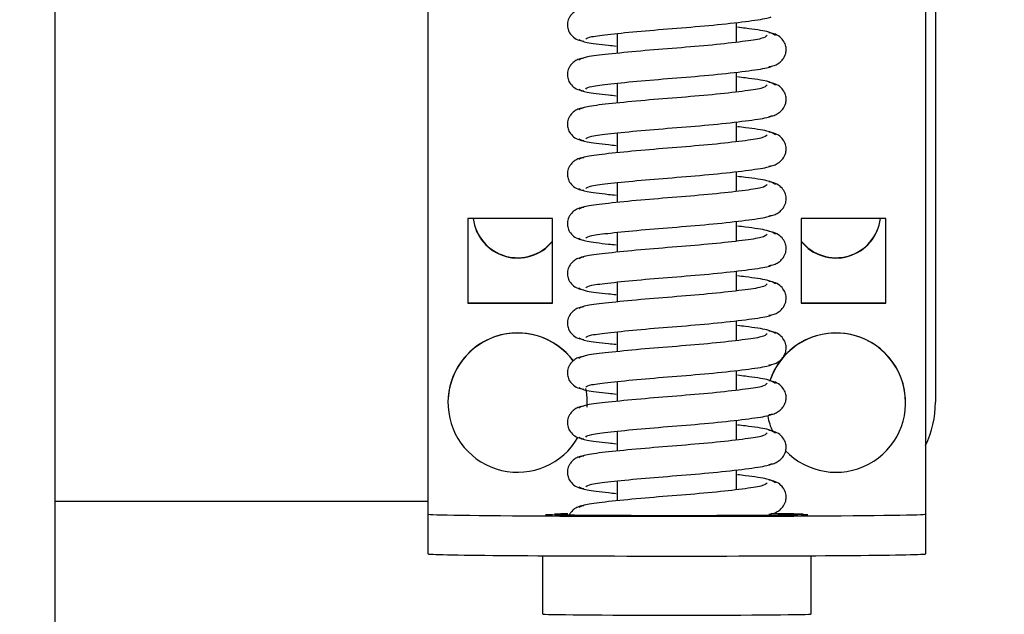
# Model space of a CAD drawing. Header units: centimetres. Extents: x 0 to 55409, y -2708 to 14680.
# Tile 102 of 125: x 49618 to 49628, y 4896 to 4902. Entities that reach past the tile are written whole.
import ezdxf

# ---------------------------------------------------------------- set-up
doc = ezdxf.new("R2010")
doc.units = ezdxf.units.CM
doc.header["$LTSCALE"] = 0.01
doc.layers.add('A-konstrukcja', color=7, linetype='Continuous')
doc.layers.add('CKWYMIAR', color=3, linetype='Continuous')
doc.styles.get("Standard").update_dxf_attribs({"font": 'ic-simplex.shx', "width": 0.8})
doc.dimstyles.new('Kopia2 CADKON cm', dxfattribs={"dimscale": 5, "dimtxt": 3, "dimasz": 2.5, "dimexe": 1.8, "dimexo": 5, "dimgap": 0.6, "dimtad": 1, "dimrnd": 0.5, "dimtxsty": 'Standard', "dimblk1": 'OBLIQUE', "dimblk2": 'OBLIQUE', "dimsah": 1, "dimcen": 2.5, "dimadec": 1, "dimazin": 2, "dimtfac": 1, "dimtix": 1, "dimtmove": 2, "dimatfit": 3, "dimldrblk": 'OPEN30', "dimfxl": 2, "dimfxlon": 1, "dimtfill": 1, "dimtolj": 1, "dimarcsym": 0})

# ---------------------------------------------------------------- blocks, each defined once
blk = doc.blocks.new('A$7E8814B27261F1')
at = {"color": 7, "linetype": 'Continuous'}
for p, q in [((711.336, 4424.5), (4186.604, 4424.5)), ((3827.646, 4387), (3827.646, 4424.5)), ((3822.393, 4387), (3826.393, 4387)), ((3826.393, 4387), (3826.602, 4387)), ((3826.602, 4387), (3827.611, 4387)), ((3827.611, 4387), (3917.607, 4387)), ((3837.61, 4385), (3837.603, 4385)), ((3847.61, 4383), (3847.61, 4374.5)), ((3856.11, 4383), (3847.61, 4383)), ((3847.645, 4383), (3847.645, 4374.5)), ((3856.11, 4374.5), (3856.11, 4383)), ((3822.209, 4375.5), (3816.349, 4375.5)), ((3847.61, 4374.5), (3856.11, 4374.5)), ((3837.603, 4371), (3837.61, 4371)), ((3829.727, 4368), (3827.731, 4368)), ((3834.727, 4368), (3832.73, 4368)), ((3839.727, 4368), (3837.73, 4368)), ((3844.727, 4368), (3842.73, 4368)), ((3849.727, 4368), (3847.73, 4368)), ((3854.727, 4368), (3852.73, 4368)), ((3859.726, 4368), (3857.73, 4368)), ((3864.726, 4368), (3862.729, 4368)), ((3869.726, 4368), (3867.729, 4368)), ((3874.726, 4368), (3872.729, 4368)), ((3828.845, 4356), (3830.841, 4356)), ((3833.845, 4356), (3835.841, 4356)), ((3838.844, 4356), (3840.841, 4356)), ((3843.844, 4356), (3845.841, 4356)), ((3848.844, 4356), (3850.84, 4356)), ((3853.844, 4356), (3855.84, 4356)), ((3858.844, 4356), (3860.84, 4356)), ((3863.843, 4356), (3865.84, 4356)), ((3868.843, 4356), (3870.84, 4356)), ((3873.843, 4356), (3875.839, 4356)), ((3856.11, 4349.5), (3847.61, 4349.5)), ((3847.61, 4349.5), (3847.61, 4341)), ((3847.645, 4349.5), (3847.645, 4341)), ((3856.11, 4341), (3856.11, 4349.5)), ((3816.349, 4348.5), (3822.209, 4348.5)), ((3847.61, 4341), (3856.11, 4341)), ((3837.603, 4339), (3837.61, 4339)), ((3826.393, 4337), (3822.393, 4337)), ((3826.602, 4337), (3826.393, 4337)), ((3827.611, 4337), (3826.602, 4337)), ((3917.607, 4337), (3827.611, 4337)), ((3907.643, 4336), (3837.645, 4336))]:
    blk.add_line(p, q, dxfattribs=at)
for centre, major_axis, ratio, start_param, end_param in [((3822.393, 4362), (0, -25), 0.008727, 3.141593, 6.283185), ((3826.393, 4362), (0, 25), 0.008727, 0, 3.141593), ((3837.603, 4378), (0, -7), 0.999962, 0.643673, 5.758972), ((3837.61, 4378), (0, -7), 0.999962, 0.64291, 3.141593), ((3856.644, 4378), (0, 4.5), 0.999962, 0.11915, 2.461919), ((3856.679, 4378), (0, 4.5), 0.999962, 0.126966, 2.461919), ((3816.349, 4362), (0, -13.5), 0.008727, 3.141593, 6.283185), ((3826.349, 4362), (0, -13.5), 0.008727, 2.51509, 2.713637), ((3837.603, 4378), (0, -7), 0.999962, 6.218805, 6.283185), ((3837.603, 4378), (0, -7), 0.999962, 0, 0.205478), ((3837.61, 4378), (0, -7), 0.999962, 0, 0.204519), ((3837.603, 4346), (0, 7), 0.999962, 0.756165, 5.966878), ((3837.603, 4346), (0, 7), 0.999962, 0.195682, 0.425982), ((3837.61, 4346), (0, 7), 0.999962, 3.141593, 5.967856), ((3826.349, 4362), (0, -13.5), 0.008727, 0.346715, 0.791701), ((3856.644, 4346), (0, -4.5), 0.999962, 3.821266, 6.164035), ((3856.679, 4346), (0, -4.5), 0.999962, 3.821266, 6.156219), ((3837.645, 4346), (0, 10), 0.999962, 2.690566, 3.141593)]:
    blk.add_ellipse(centre, major_axis=major_axis, ratio=ratio, start_param=start_param, end_param=end_param, dxfattribs=at)
for points, knots in [([(3826.239, 4357.341), (3826.234, 4359.098), (3826.228, 4362.177), (3826.238, 4367.34), (3826.263, 4371.621), (3826.293, 4374.082), (3826.317, 4375.004), (3826.327, 4375.188), (3826.327, 4375.187)], [0, 0, 0, 0, 0.1687505, 0.3408406, 0.5128737, 0.6842855, 0.7688117, 0.8186463, 0.8186463, 0.8186463, 0.8186463]), ([(3827.237, 4371.337), (3827.216, 4371.519), (3827.176, 4371.823), (3826.96, 4372.251), (3826.687, 4372.568), (3826.45, 4372.742), (3826.315, 4372.815), (3826.283, 4372.831)], [0, 0, 0, 0, 0.0833472, 0.163832, 0.2395359, 0.3096544, 0.3315427, 0.3315427, 0.3315427, 0.3315427]), ([(3832.237, 4371.337), (3832.216, 4371.519), (3832.176, 4371.823), (3831.96, 4372.251), (3831.686, 4372.568), (3831.306, 4372.848), (3830.845, 4373.003), (3830.395, 4373.01), (3829.902, 4372.866), (3829.43, 4372.524), (3829.06, 4371.98), (3828.994, 4371.572), (3828.96, 4371.337)], [0, 0, 0, 0, 0.083347, 0.163832, 0.239536, 0.309654, 0.433413, 0.542458, 0.654363, 0.770804, 0.888002, 1, 1, 1, 1]), ([(3837.237, 4371.337), (3837.216, 4371.519), (3837.176, 4371.823), (3836.96, 4372.251), (3836.686, 4372.568), (3836.305, 4372.848), (3835.845, 4373.003), (3835.395, 4373.01), (3834.902, 4372.866), (3834.43, 4372.524), (3834.06, 4371.98), (3833.994, 4371.572), (3833.96, 4371.337)], [0, 0, 0, 0, 0.083347, 0.163832, 0.239536, 0.309654, 0.433413, 0.542458, 0.654363, 0.770804, 0.888002, 1, 1, 1, 1]), ([(3842.237, 4371.337), (3842.216, 4371.519), (3842.176, 4371.823), (3841.96, 4372.251), (3841.686, 4372.568), (3841.305, 4372.848), (3840.845, 4373.003), (3840.395, 4373.01), (3839.901, 4372.866), (3839.43, 4372.524), (3839.06, 4371.98), (3838.994, 4371.572), (3838.96, 4371.337)], [0, 0, 0, 0, 0.083347, 0.163832, 0.239536, 0.309654, 0.433413, 0.542458, 0.654363, 0.770804, 0.888002, 1, 1, 1, 1]), ([(3847.237, 4371.337), (3847.216, 4371.519), (3847.176, 4371.823), (3846.96, 4372.251), (3846.686, 4372.568), (3846.305, 4372.848), (3845.844, 4373.003), (3845.395, 4373.01), (3844.901, 4372.866), (3844.429, 4372.524), (3844.06, 4371.98), (3843.993, 4371.572), (3843.96, 4371.337)], [0, 0, 0, 0, 0.083347, 0.163832, 0.239536, 0.309654, 0.433413, 0.542458, 0.654363, 0.770804, 0.888002, 1, 1, 1, 1]), ([(3852.236, 4371.337), (3852.215, 4371.519), (3852.175, 4371.823), (3851.959, 4372.251), (3851.686, 4372.568), (3851.305, 4372.848), (3850.844, 4373.003), (3850.395, 4373.01), (3849.901, 4372.866), (3849.429, 4372.524), (3849.06, 4371.98), (3848.993, 4371.572), (3848.96, 4371.337)], [0, 0, 0, 0, 0.083347, 0.163832, 0.239536, 0.309654, 0.433413, 0.542458, 0.654363, 0.770804, 0.888002, 1, 1, 1, 1]), ([(3857.236, 4371.337), (3857.215, 4371.519), (3857.175, 4371.823), (3856.959, 4372.251), (3856.685, 4372.568), (3856.305, 4372.848), (3855.844, 4373.003), (3855.394, 4373.01), (3854.901, 4372.866), (3854.429, 4372.524), (3854.059, 4371.98), (3853.993, 4371.572), (3853.959, 4371.337)], [0, 0, 0, 0, 0.083347, 0.163832, 0.239536, 0.309654, 0.433413, 0.542458, 0.654363, 0.770804, 0.888002, 1, 1, 1, 1]), ([(3862.236, 4371.337), (3862.215, 4371.519), (3862.175, 4371.823), (3861.959, 4372.251), (3861.685, 4372.568), (3861.304, 4372.848), (3860.844, 4373.003), (3860.394, 4373.01), (3859.901, 4372.866), (3859.429, 4372.524), (3859.059, 4371.98), (3858.993, 4371.572), (3858.959, 4371.337)], [0, 0, 0, 0, 0.083347, 0.163832, 0.239536, 0.309654, 0.433413, 0.542458, 0.654363, 0.770804, 0.888002, 1, 1, 1, 1]), ([(3867.236, 4371.337), (3867.215, 4371.519), (3867.175, 4371.823), (3866.959, 4372.251), (3866.685, 4372.568), (3866.304, 4372.848), (3865.844, 4373.003), (3865.394, 4373.01), (3864.901, 4372.866), (3864.429, 4372.524), (3864.059, 4371.98), (3863.993, 4371.572), (3863.959, 4371.337)], [0, 0, 0, 0, 0.083347, 0.163832, 0.239536, 0.309654, 0.433413, 0.542458, 0.654363, 0.770804, 0.888002, 1, 1, 1, 1]), ([(3872.236, 4371.337), (3872.215, 4371.519), (3872.175, 4371.823), (3871.959, 4372.251), (3871.685, 4372.568), (3871.304, 4372.848), (3870.844, 4373.003), (3870.394, 4373.01), (3869.9, 4372.866), (3869.428, 4372.524), (3869.059, 4371.98), (3868.992, 4371.572), (3868.959, 4371.337)], [0, 0, 0, 0, 0.083347, 0.163832, 0.239536, 0.309654, 0.433413, 0.542458, 0.654363, 0.770804, 0.888002, 1, 1, 1, 1]), ([(3877.235, 4371.337), (3877.214, 4371.519), (3877.174, 4371.823), (3876.959, 4372.251), (3876.685, 4372.568), (3876.304, 4372.848), (3875.843, 4373.003), (3875.394, 4373.01), (3874.9, 4372.866), (3874.428, 4372.524), (3874.059, 4371.98), (3873.992, 4371.572), (3873.959, 4371.337)], [0, 0, 0, 0, 0.083347, 0.163832, 0.239536, 0.309654, 0.433413, 0.542458, 0.654363, 0.770804, 0.888002, 1, 1, 1, 1]), ([(3829.539, 4352.92), (3829.419, 4353.019), (3829.208, 4353.253), (3828.912, 4355.301), (3828.566, 4358.322), (3828.263, 4362.006), (3827.966, 4365.768), (3827.639, 4368.983), (3827.368, 4371.304), (3827.172, 4371.667), (3827.06, 4371.839)], [0, 0, 0, 0, 0.121791, 0.240967, 0.366377, 0.489817, 0.61453, 0.74385, 0.869259, 1, 1, 1, 1]), ([(3829.138, 4371.839), (3829.026, 4371.669), (3828.831, 4371.306), (3828.628, 4369.577), (3828.499, 4368.361), (3828.472, 4368.094)], [0, 0, 0, 0, 0.2559837, 0.5017023, 0.5678083, 0.5678083, 0.5678083, 0.5678083]), ([(3834.539, 4352.92), (3834.419, 4353.019), (3834.207, 4353.253), (3833.912, 4355.301), (3833.566, 4358.322), (3833.263, 4362.006), (3832.966, 4365.768), (3832.639, 4368.983), (3832.368, 4371.304), (3832.172, 4371.667), (3832.06, 4371.839)], [0, 0, 0, 0, 0.121791, 0.240967, 0.366377, 0.489817, 0.61453, 0.74385, 0.869259, 1, 1, 1, 1]), ([(3834.138, 4371.839), (3834.026, 4371.669), (3833.831, 4371.306), (3833.628, 4369.577), (3833.499, 4368.361), (3833.472, 4368.094)], [0, 0, 0, 0, 0.2559837, 0.5017023, 0.5678083, 0.5678083, 0.5678083, 0.5678083]), ([(3839.538, 4352.92), (3839.419, 4353.019), (3839.207, 4353.253), (3838.912, 4355.301), (3838.566, 4358.322), (3838.263, 4362.006), (3837.966, 4365.768), (3837.639, 4368.983), (3837.367, 4371.304), (3837.171, 4371.667), (3837.06, 4371.839)], [0, 0, 0, 0, 0.121791, 0.240967, 0.366377, 0.489817, 0.61453, 0.74385, 0.869259, 1, 1, 1, 1]), ([(3839.137, 4371.839), (3839.026, 4371.669), (3838.831, 4371.306), (3838.628, 4369.577), (3838.499, 4368.361), (3838.471, 4368.094)], [0, 0, 0, 0, 0.2559837, 0.5017023, 0.5678083, 0.5678083, 0.5678083, 0.5678083]), ([(3844.538, 4352.92), (3844.418, 4353.019), (3844.207, 4353.253), (3843.912, 4355.301), (3843.565, 4358.322), (3843.263, 4362.006), (3842.966, 4365.768), (3842.638, 4368.983), (3842.367, 4371.304), (3842.171, 4371.667), (3842.059, 4371.839)], [0, 0, 0, 0, 0.121791, 0.240967, 0.366377, 0.489817, 0.61453, 0.74385, 0.869259, 1, 1, 1, 1]), ([(3844.137, 4371.839), (3844.026, 4371.669), (3843.83, 4371.306), (3843.628, 4369.577), (3843.499, 4368.361), (3843.471, 4368.094)], [0, 0, 0, 0, 0.2559837, 0.5017023, 0.5678083, 0.5678083, 0.5678083, 0.5678083]), ([(3849.538, 4352.92), (3849.418, 4353.019), (3849.207, 4353.253), (3848.912, 4355.301), (3848.565, 4358.322), (3848.262, 4362.006), (3847.965, 4365.768), (3847.638, 4368.983), (3847.367, 4371.304), (3847.171, 4371.667), (3847.059, 4371.839)], [0, 0, 0, 0, 0.121791, 0.240967, 0.366377, 0.489817, 0.61453, 0.74385, 0.869259, 1, 1, 1, 1]), ([(3849.137, 4371.839), (3849.026, 4371.669), (3848.83, 4371.306), (3848.627, 4369.577), (3848.499, 4368.361), (3848.471, 4368.094)], [0, 0, 0, 0, 0.2559837, 0.5017023, 0.5678083, 0.5678083, 0.5678083, 0.5678083]), ([(3854.538, 4352.92), (3854.418, 4353.019), (3854.207, 4353.253), (3853.912, 4355.301), (3853.565, 4358.322), (3853.262, 4362.006), (3852.965, 4365.768), (3852.638, 4368.983), (3852.367, 4371.304), (3852.171, 4371.667), (3852.059, 4371.839)], [0, 0, 0, 0, 0.121791, 0.240967, 0.366377, 0.489817, 0.61453, 0.74385, 0.869259, 1, 1, 1, 1]), ([(3854.137, 4371.839), (3854.026, 4371.669), (3853.83, 4371.306), (3853.627, 4369.577), (3853.498, 4368.361), (3853.471, 4368.094)], [0, 0, 0, 0, 0.2559837, 0.5017023, 0.5678083, 0.5678083, 0.5678083, 0.5678083]), ([(3859.538, 4352.92), (3859.418, 4353.019), (3859.206, 4353.253), (3858.911, 4355.301), (3858.565, 4358.322), (3858.262, 4362.006), (3857.965, 4365.768), (3857.638, 4368.983), (3857.367, 4371.304), (3857.171, 4371.667), (3857.059, 4371.839)], [0, 0, 0, 0, 0.121791, 0.240967, 0.366377, 0.489817, 0.61453, 0.74385, 0.869259, 1, 1, 1, 1]), ([(3859.137, 4371.839), (3859.025, 4371.669), (3858.83, 4371.306), (3858.627, 4369.577), (3858.498, 4368.361), (3858.471, 4368.094)], [0, 0, 0, 0, 0.2559837, 0.5017023, 0.5678083, 0.5678083, 0.5678083, 0.5678083]), ([(3864.538, 4352.92), (3864.418, 4353.019), (3864.206, 4353.253), (3863.911, 4355.301), (3863.565, 4358.322), (3863.262, 4362.006), (3862.965, 4365.768), (3862.638, 4368.983), (3862.366, 4371.304), (3862.17, 4371.667), (3862.059, 4371.839)], [0, 0, 0, 0, 0.121791, 0.240967, 0.366377, 0.489817, 0.61453, 0.74385, 0.869259, 1, 1, 1, 1]), ([(3864.136, 4371.839), (3864.025, 4371.669), (3863.83, 4371.306), (3863.627, 4369.577), (3863.498, 4368.361), (3863.47, 4368.094)], [0, 0, 0, 0, 0.2559837, 0.5017023, 0.5678083, 0.5678083, 0.5678083, 0.5678083]), ([(3869.537, 4352.92), (3869.417, 4353.019), (3869.206, 4353.253), (3868.911, 4355.301), (3868.564, 4358.322), (3868.262, 4362.006), (3867.965, 4365.768), (3867.637, 4368.983), (3867.366, 4371.304), (3867.17, 4371.667), (3867.058, 4371.839)], [0, 0, 0, 0, 0.121791, 0.240967, 0.366377, 0.489817, 0.61453, 0.74385, 0.869259, 1, 1, 1, 1]), ([(3869.136, 4371.839), (3869.025, 4371.669), (3868.829, 4371.306), (3868.627, 4369.577), (3868.498, 4368.361), (3868.47, 4368.094)], [0, 0, 0, 0, 0.2559837, 0.5017023, 0.5678083, 0.5678083, 0.5678083, 0.5678083]), ([(3874.537, 4352.92), (3874.417, 4353.019), (3874.206, 4353.253), (3873.911, 4355.301), (3873.564, 4358.322), (3873.262, 4362.006), (3872.965, 4365.768), (3872.637, 4368.983), (3872.366, 4371.304), (3872.17, 4371.667), (3872.058, 4371.839)], [0, 0, 0, 0, 0.121791, 0.240967, 0.366377, 0.489817, 0.61453, 0.74385, 0.869259, 1, 1, 1, 1]), ([(3874.136, 4371.839), (3874.025, 4371.669), (3873.829, 4371.306), (3873.626, 4369.577), (3873.498, 4368.361), (3873.47, 4368.094)], [0, 0, 0, 0, 0.2559837, 0.5017023, 0.5678083, 0.5678083, 0.5678083, 0.5678083]), ([(3829.145, 4371.144), (3829.242, 4371.045), (3829.415, 4370.802), (3829.658, 4368.75), (3829.971, 4365.706), (3830.264, 4361.994), (3830.577, 4358.204), (3830.944, 4354.967), (3831.207, 4353.121), (3831.367, 4352.615), (3831.414, 4352.5)], [0.0018545, 0.0018545, 0.0018545, 0.0018545, 0.1218156, 0.2410193, 0.3664581, 0.489919, 0.6146396, 0.7439488, 0.8693234, 0.9192158, 0.9192158, 0.9192158, 0.9192158]), ([(3834.145, 4371.144), (3834.242, 4371.045), (3834.415, 4370.802), (3834.658, 4368.75), (3834.971, 4365.706), (3835.264, 4361.994), (3835.577, 4358.204), (3835.944, 4354.967), (3836.207, 4353.121), (3836.367, 4352.615), (3836.414, 4352.5)], [0.0018545, 0.0018545, 0.0018545, 0.0018545, 0.1218156, 0.2410193, 0.3664581, 0.489919, 0.6146396, 0.7439488, 0.8693234, 0.9192158, 0.9192158, 0.9192158, 0.9192158]), ([(3839.145, 4371.144), (3839.241, 4371.045), (3839.415, 4370.802), (3839.657, 4368.75), (3839.971, 4365.706), (3840.264, 4361.994), (3840.577, 4358.204), (3840.944, 4354.967), (3841.207, 4353.121), (3841.367, 4352.615), (3841.414, 4352.5)], [0.0018545, 0.0018545, 0.0018545, 0.0018545, 0.1218156, 0.2410193, 0.3664581, 0.489919, 0.6146396, 0.7439488, 0.8693234, 0.9192158, 0.9192158, 0.9192158, 0.9192158]), ([(3844.145, 4371.144), (3844.241, 4371.045), (3844.414, 4370.802), (3844.657, 4368.75), (3844.971, 4365.706), (3845.264, 4361.994), (3845.576, 4358.204), (3845.944, 4354.967), (3846.207, 4353.121), (3846.367, 4352.615), (3846.414, 4352.5)], [0.0018545, 0.0018545, 0.0018545, 0.0018545, 0.1218156, 0.2410193, 0.3664581, 0.489919, 0.6146396, 0.7439488, 0.8693234, 0.9192158, 0.9192158, 0.9192158, 0.9192158]), ([(3849.144, 4371.144), (3849.241, 4371.045), (3849.414, 4370.802), (3849.657, 4368.75), (3849.971, 4365.706), (3850.263, 4361.994), (3850.576, 4358.204), (3850.944, 4354.967), (3851.206, 4353.121), (3851.367, 4352.615), (3851.413, 4352.5)], [0.0018545, 0.0018545, 0.0018545, 0.0018545, 0.1218156, 0.2410193, 0.3664581, 0.489919, 0.6146396, 0.7439488, 0.8693234, 0.9192158, 0.9192158, 0.9192158, 0.9192158]), ([(3854.144, 4371.144), (3854.241, 4371.045), (3854.414, 4370.802), (3854.657, 4368.75), (3854.97, 4365.706), (3855.263, 4361.994), (3855.576, 4358.204), (3855.943, 4354.967), (3856.206, 4353.121), (3856.366, 4352.615), (3856.413, 4352.5)], [0.0018545, 0.0018545, 0.0018545, 0.0018545, 0.1218156, 0.2410193, 0.3664581, 0.489919, 0.6146396, 0.7439488, 0.8693234, 0.9192158, 0.9192158, 0.9192158, 0.9192158]), ([(3859.144, 4371.144), (3859.241, 4371.045), (3859.414, 4370.802), (3859.657, 4368.75), (3859.97, 4365.706), (3860.263, 4361.994), (3860.576, 4358.204), (3860.943, 4354.967), (3861.206, 4353.121), (3861.366, 4352.615), (3861.413, 4352.5)], [0.0018545, 0.0018545, 0.0018545, 0.0018545, 0.1218156, 0.2410193, 0.3664581, 0.489919, 0.6146396, 0.7439488, 0.8693234, 0.9192158, 0.9192158, 0.9192158, 0.9192158]), ([(3864.144, 4371.144), (3864.24, 4371.045), (3864.414, 4370.802), (3864.656, 4368.75), (3864.97, 4365.706), (3865.263, 4361.994), (3865.576, 4358.204), (3865.943, 4354.967), (3866.206, 4353.121), (3866.366, 4352.615), (3866.413, 4352.5)], [0.0018545, 0.0018545, 0.0018545, 0.0018545, 0.1218156, 0.2410193, 0.3664581, 0.489919, 0.6146396, 0.7439488, 0.8693234, 0.9192158, 0.9192158, 0.9192158, 0.9192158]), ([(3869.144, 4371.144), (3869.24, 4371.045), (3869.414, 4370.802), (3869.656, 4368.75), (3869.97, 4365.706), (3870.263, 4361.994), (3870.576, 4358.204), (3870.943, 4354.967), (3871.206, 4353.121), (3871.366, 4352.615), (3871.413, 4352.5)], [0.0018545, 0.0018545, 0.0018545, 0.0018545, 0.1218156, 0.2410193, 0.3664581, 0.489919, 0.6146396, 0.7439488, 0.8693234, 0.9192158, 0.9192158, 0.9192158, 0.9192158]), ([(3874.143, 4371.144), (3874.24, 4371.045), (3874.413, 4370.802), (3874.656, 4368.75), (3874.97, 4365.706), (3875.262, 4361.994), (3875.575, 4358.204), (3875.943, 4354.967), (3876.205, 4353.121), (3876.366, 4352.615), (3876.413, 4352.5)], [0.0018545, 0.0018545, 0.0018545, 0.0018545, 0.1218156, 0.2410193, 0.3664581, 0.489919, 0.6146396, 0.7439488, 0.8693234, 0.9192158, 0.9192158, 0.9192158, 0.9192158]), ([(3826.327, 4348.813), (3826.327, 4348.813), (3826.326, 4348.833), (3826.313, 4349.107), (3826.288, 4350.228), (3826.26, 4352.9), (3826.241, 4355.729), (3826.239, 4357.31), (3826.239, 4357.341)], [0.2680874, 0.2680874, 0.2680874, 0.2680874, 0.2823798, 0.3567499, 0.5166961, 0.7465666, 0.9957313, 1, 1, 1, 1]), ([(3829.543, 4352.094), (3829.681, 4352.268), (3829.922, 4352.638), (3830.172, 4354.39), (3830.322, 4355.625), (3830.355, 4355.905)], [0, 0, 0, 0, 0.2563265, 0.5021661, 0.5705083, 0.5705083, 0.5705083, 0.5705083]), ([(3834.543, 4352.094), (3834.681, 4352.268), (3834.921, 4352.638), (3835.172, 4354.39), (3835.322, 4355.625), (3835.355, 4355.905)], [0, 0, 0, 0, 0.2563265, 0.5021661, 0.5705083, 0.5705083, 0.5705083, 0.5705083]), ([(3839.542, 4352.094), (3839.681, 4352.268), (3839.921, 4352.638), (3840.171, 4354.39), (3840.322, 4355.625), (3840.354, 4355.905)], [0, 0, 0, 0, 0.2563265, 0.5021661, 0.5705083, 0.5705083, 0.5705083, 0.5705083]), ([(3844.542, 4352.094), (3844.68, 4352.268), (3844.921, 4352.638), (3845.171, 4354.39), (3845.321, 4355.625), (3845.354, 4355.905)], [0, 0, 0, 0, 0.2563265, 0.5021661, 0.5705083, 0.5705083, 0.5705083, 0.5705083]), ([(3849.542, 4352.094), (3849.68, 4352.268), (3849.921, 4352.638), (3850.171, 4354.39), (3850.321, 4355.625), (3850.354, 4355.905)], [0, 0, 0, 0, 0.2563265, 0.5021661, 0.5705083, 0.5705083, 0.5705083, 0.5705083]), ([(3854.542, 4352.094), (3854.68, 4352.268), (3854.921, 4352.638), (3855.171, 4354.39), (3855.321, 4355.625), (3855.354, 4355.905)], [0, 0, 0, 0, 0.2563265, 0.5021661, 0.5705083, 0.5705083, 0.5705083, 0.5705083]), ([(3859.542, 4352.094), (3859.68, 4352.268), (3859.921, 4352.638), (3860.171, 4354.39), (3860.321, 4355.625), (3860.354, 4355.905)], [0, 0, 0, 0, 0.2563265, 0.5021661, 0.5705083, 0.5705083, 0.5705083, 0.5705083]), ([(3864.542, 4352.094), (3864.68, 4352.268), (3864.92, 4352.638), (3865.17, 4354.39), (3865.321, 4355.625), (3865.353, 4355.905)], [0, 0, 0, 0, 0.2563265, 0.5021661, 0.5705083, 0.5705083, 0.5705083, 0.5705083]), ([(3869.541, 4352.094), (3869.679, 4352.268), (3869.92, 4352.638), (3870.17, 4354.39), (3870.32, 4355.625), (3870.353, 4355.905)], [0, 0, 0, 0, 0.2563265, 0.5021661, 0.5705083, 0.5705083, 0.5705083, 0.5705083]), ([(3874.541, 4352.094), (3874.679, 4352.268), (3874.92, 4352.638), (3875.17, 4354.39), (3875.32, 4355.625), (3875.353, 4355.905)], [0, 0, 0, 0, 0.2563265, 0.5021661, 0.5705083, 0.5705083, 0.5705083, 0.5705083]), ([(3826.397, 4352.734), (3826.421, 4352.545), (3826.465, 4352.23), (3826.69, 4351.787), (3826.973, 4351.457), (3827.368, 4351.162), (3827.844, 4350.998), (3828.304, 4350.989), (3828.814, 4351.139), (3829.303, 4351.496), (3829.688, 4352.063), (3829.763, 4352.489), (3829.801, 4352.734)], [0, 0, 0, 0, 0.080651, 0.159172, 0.23381, 0.303783, 0.429662, 0.542654, 0.657068, 0.774035, 0.890097, 1, 1, 1, 1]), ([(3831.397, 4352.734), (3831.42, 4352.545), (3831.465, 4352.23), (3831.69, 4351.787), (3831.973, 4351.457), (3832.368, 4351.162), (3832.844, 4350.998), (3833.304, 4350.989), (3833.814, 4351.139), (3834.302, 4351.496), (3834.688, 4352.063), (3834.762, 4352.489), (3834.801, 4352.734)], [0, 0, 0, 0, 0.080651, 0.159172, 0.23381, 0.303783, 0.429662, 0.542654, 0.657068, 0.774035, 0.890097, 1, 1, 1, 1]), ([(3836.396, 4352.734), (3836.42, 4352.545), (3836.465, 4352.23), (3836.69, 4351.787), (3836.973, 4351.457), (3837.367, 4351.162), (3837.844, 4350.998), (3838.304, 4350.989), (3838.814, 4351.139), (3839.302, 4351.496), (3839.688, 4352.063), (3839.762, 4352.489), (3839.8, 4352.734)], [0, 0, 0, 0, 0.080651, 0.159172, 0.23381, 0.303783, 0.429662, 0.542654, 0.657068, 0.774035, 0.890097, 1, 1, 1, 1]), ([(3841.396, 4352.734), (3841.42, 4352.545), (3841.465, 4352.23), (3841.69, 4351.787), (3841.972, 4351.457), (3842.367, 4351.162), (3842.844, 4350.998), (3843.303, 4350.989), (3843.814, 4351.139), (3844.302, 4351.496), (3844.688, 4352.063), (3844.762, 4352.489), (3844.8, 4352.734)], [0, 0, 0, 0, 0.080651, 0.159172, 0.23381, 0.303783, 0.429662, 0.542654, 0.657068, 0.774035, 0.890097, 1, 1, 1, 1]), ([(3846.396, 4352.734), (3846.42, 4352.545), (3846.465, 4352.23), (3846.689, 4351.787), (3846.972, 4351.457), (3847.367, 4351.162), (3847.843, 4350.998), (3848.303, 4350.989), (3848.813, 4351.139), (3849.302, 4351.496), (3849.688, 4352.063), (3849.762, 4352.489), (3849.8, 4352.734)], [0, 0, 0, 0, 0.080651, 0.159172, 0.23381, 0.303783, 0.429662, 0.542654, 0.657068, 0.774035, 0.890097, 1, 1, 1, 1]), ([(3851.396, 4352.734), (3851.42, 4352.545), (3851.464, 4352.23), (3851.689, 4351.787), (3851.972, 4351.457), (3852.367, 4351.162), (3852.843, 4350.998), (3853.303, 4350.989), (3853.813, 4351.139), (3854.302, 4351.496), (3854.687, 4352.063), (3854.762, 4352.489), (3854.8, 4352.734)], [0, 0, 0, 0, 0.080651, 0.159172, 0.23381, 0.303783, 0.429662, 0.542654, 0.657068, 0.774035, 0.890097, 1, 1, 1, 1]), ([(3856.396, 4352.734), (3856.42, 4352.545), (3856.464, 4352.23), (3856.689, 4351.787), (3856.972, 4351.457), (3857.367, 4351.162), (3857.843, 4350.998), (3858.303, 4350.989), (3858.813, 4351.139), (3859.301, 4351.496), (3859.687, 4352.063), (3859.761, 4352.489), (3859.8, 4352.734)], [0, 0, 0, 0, 0.080651, 0.159172, 0.23381, 0.303783, 0.429662, 0.542654, 0.657068, 0.774035, 0.890097, 1, 1, 1, 1]), ([(3861.396, 4352.734), (3861.419, 4352.545), (3861.464, 4352.23), (3861.689, 4351.787), (3861.972, 4351.457), (3862.366, 4351.162), (3862.843, 4350.998), (3863.303, 4350.989), (3863.813, 4351.139), (3864.301, 4351.496), (3864.687, 4352.063), (3864.761, 4352.489), (3864.8, 4352.734)], [0, 0, 0, 0, 0.080651, 0.159172, 0.23381, 0.303783, 0.429662, 0.542654, 0.657068, 0.774035, 0.890097, 1, 1, 1, 1]), ([(3866.395, 4352.734), (3866.419, 4352.545), (3866.464, 4352.23), (3866.689, 4351.787), (3866.971, 4351.457), (3867.366, 4351.162), (3867.843, 4350.998), (3868.302, 4350.989), (3868.813, 4351.139), (3869.301, 4351.496), (3869.687, 4352.063), (3869.761, 4352.489), (3869.799, 4352.734)], [0, 0, 0, 0, 0.080651, 0.159172, 0.23381, 0.303783, 0.429662, 0.542654, 0.657068, 0.774035, 0.890097, 1, 1, 1, 1]), ([(3871.395, 4352.734), (3871.419, 4352.545), (3871.464, 4352.23), (3871.689, 4351.787), (3871.971, 4351.457), (3872.366, 4351.162), (3872.843, 4350.998), (3873.302, 4350.989), (3873.812, 4351.139), (3874.301, 4351.496), (3874.687, 4352.063), (3874.761, 4352.489), (3874.799, 4352.734)], [0, 0, 0, 0, 0.080651, 0.159172, 0.23381, 0.303783, 0.429662, 0.542654, 0.657068, 0.774035, 0.890097, 1, 1, 1, 1])]:
    blk.add_open_spline(points, degree=3, knots=knots, dxfattribs=at)
blk = doc.blocks.new('_OBLIQUE')
at = {"color": 0, "linetype": 'ByBlock'}
blk.add_line((-0.5, -0.5), (0.5, 0.5), dxfattribs=at)
blk = doc.blocks.new('*D272')
at = {"layer": 'CKWYMIAR', "color": 0, "lineweight": -2}
for p, q in [((49811.8565, 5776.6042), (49830.8565, 5776.6042)), ((49821.8565, 4514.6253), (49821.8565, 5776.6042)), ((49811.8565, 4514.6253), (49830.8565, 4514.6253))]:
    blk.add_line(p, q, dxfattribs=at)
at = {"layer": 'CKWYMIAR', "color": 0, "lineweight": -2, "xscale": 12.5, "yscale": 12.5, "zscale": 12.5}
for p, rotation in [((49821.8565, 5776.6042), 90), ((49821.8565, 4514.6253), 270)]:
    blk.add_blockref('_OBLIQUE', p, dxfattribs=dict(at, rotation=rotation))
at = {"layer": 'CKWYMIAR', "color": 0, "lineweight": -3, "insert": (49811.3565, 5145.6148), "char_height": 15, "attachment_point": 5, "rotation": 90, "bg_fill": 3, "box_fill_scale": 1.1, "bg_fill_color": 256, "bg_fill_true_color": 13158600, "bg_fill_transparency": 0}
blk.add_mtext('\\A1;1262', dxfattribs=at)
blk = doc.blocks.new('_Open30')
at = {"color": 0, "linetype": 'ByBlock', "lineweight": -2}
for p, q in [((-1, 0.26795), (0, 0)), ((0, 0), (-1, -0.26795)), ((0, 0), (-1, 0))]:
    blk.add_line(p, q, dxfattribs=at)

msp = doc.modelspace()

# ---------------------------------------------------------------- block references
at = {"layer": 'A-konstrukcja', "xscale": 0.1, "yscale": 0.1, "zscale": 0.1, "rotation": 89.99999999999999}
msp.add_blockref('A$7E8814B27261F1', (50060.4295, 4514.6253), dxfattribs=at)

# ---------------------------------------------------------------- next in the draw order: dimensions: what is measured, and where the dimension line sits
at = {"layer": 'CKWYMIAR', "lineweight": -3}
dim = msp.add_linear_dim(base=(49821.8565, 5776.6042), p1=(49601.9295, 4514.6253), p2=(49601.9295, 5776.6042), angle=90, dimstyle='Kopia2 CADKON cm', override={"dimtxt": 3, "dimfxl": 2, "dimfxlon": 1, "dimtfill": 1, "dimtfillclr": 0}, dxfattribs=at)
dim.commit()
dim.dimension.update_dxf_attribs({"geometry": '*D272', "text_midpoint": (49811.3565, 5145.6148)})

doc.saveas('drawing.dxf')
